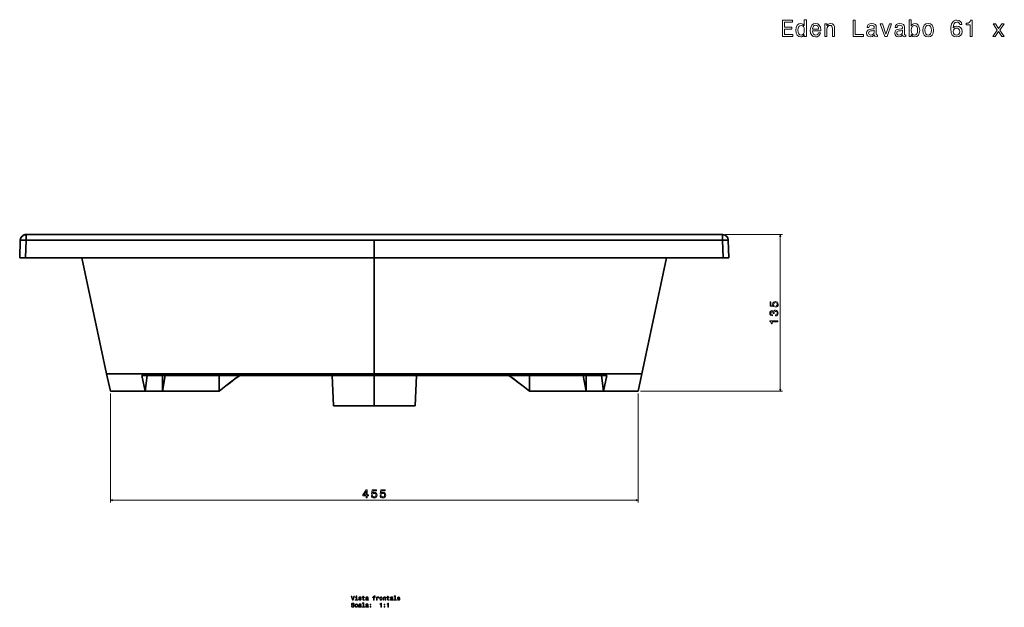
# Model space of a CAD drawing. Extents: x 289 to 1979, y 7 to 1282.
# Tile 2 of 3: x 289 to 1138, y 776 to 1282. Entities that reach past the tile are written whole.
import ezdxf

# ---------------------------------------------------------------- set-up
doc = ezdxf.new("R2010")
doc.units = 0

msp = doc.modelspace()

# ---------------------------------------------------------------- linework, layer by layer
at = {"color": 7, "lineweight": 35}
for p, q in [((894.67, 1097.29), (294.33, 1097.29)), ((294.33, 1097.29), (894.67, 1097.29)), ((894.67, 1097.29), (294.33, 1097.29)), ((361.48, 1097.29), (827.52, 1097.29)), ((826.48, 1097.29), (362.52, 1097.29)), ((294.33, 1092.47), (594.5, 1092.47)), ((294.33, 1092.47), (594.5, 1092.47)), ((894.67, 1092.47), (594.5, 1092.47)), ((594.5, 1092.47), (894.67, 1092.47)), ((293.8, 1077.29), (594.5, 1077.29)), ((594.5, 1077.29), (293.8, 1077.29)), ((342.51, 1077.29), (363.76, 977.29)), ((363.76, 977.29), (342.51, 1077.29)), ((594.5, 977.29), (594.5, 1077.29)), ((594.5, 977.29), (594.5, 1077.29)), ((594.5, 1077.29), (895.2, 1077.29)), ((594.5, 1077.29), (895.2, 1077.29)), ((822.05, 962.29), (846.49, 1077.29)), ((846.49, 1077.29), (825.24, 977.29)), ((825.24, 977.29), (846.49, 1077.29)), ((363.76, 977.29), (594.5, 977.29)), ((363.76, 977.29), (594.5, 977.29)), ((825.24, 977.29), (594.5, 977.29)), ((594.5, 977.29), (825.24, 977.29)), ((594.5, 975.94), (394.05, 975.94)), ((594.5, 975.94), (394.05, 975.94)), ((558.21, 975.94), (559.35, 949.79)), ((794.95, 975.94), (594.5, 975.94)), ((594.5, 975.94), (794.95, 975.94)), ((594.5, 975.94), (594.5, 949.79)), ((594.5, 975.94), (594.5, 949.79)), ((630.79, 975.94), (629.65, 949.79)), ((396.95, 962.29), (366.95, 962.29)), ((366.95, 962.29), (396.95, 962.29)), ((411.95, 962.29), (460.65, 962.29)), ((411.95, 962.29), (460.65, 962.29)), ((728.35, 962.29), (777.05, 962.29)), ((728.35, 962.29), (777.05, 962.29)), ((822.05, 962.29), (792.05, 962.29)), ((792.05, 962.29), (822.05, 962.29)), ((594.5, 949.79), (559.35, 949.79)), ((559.35, 949.79), (594.5, 949.79)), ((594.5, 949.79), (629.65, 949.79)), ((594.5, 949.79), (629.65, 949.79))]:
    msp.add_line(p, q, dxfattribs=at)
at = {"color": 7, "lineweight": 35, "ltscale": 0.120639}
for p, q in [((294.33, 1097.29), (294.33, 1092.47)), ((294.33, 1092.47), (294.33, 1097.29)), ((894.67, 1097.29), (894.67, 1092.47))]:
    msp.add_line(p, q, dxfattribs=at)
at = {"color": 7, "lineweight": 35, "ltscale": 0.400654}
msp.add_line((361.48, 1097.29), (345.45, 1097.29), dxfattribs=at)
at = {"color": 7, "lineweight": 35, "ltscale": 0.00056076}
msp.add_line((345.45, 1097.29), (345.47, 1097.29), dxfattribs=at)
at = {"color": 7, "lineweight": 35, "ltscale": 0.426621}
msp.add_line((345.45, 1097.29), (362.52, 1097.29), dxfattribs=at)
at = {"color": 7, "lineweight": 35, "ltscale": 0.4375}
for p, q in [((577, 1097.29), (594.5, 1097.29)), ((594.5, 1097.29), (612, 1097.29))]:
    msp.add_line(p, q, dxfattribs=at)
at = {"color": 7, "lineweight": 35, "ltscale": 0.426622}
msp.add_line((843.55, 1097.29), (826.48, 1097.29), dxfattribs=at)
at = {"color": 7, "lineweight": 35, "ltscale": 0.400655}
msp.add_line((827.52, 1097.29), (843.55, 1097.29), dxfattribs=at)
at = {"color": 7, "lineweight": 35, "ltscale": 0.000561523}
msp.add_line((843.55, 1097.29), (843.53, 1097.29), dxfattribs=at)
at = {"color": 7, "lineweight": 35, "ltscale": 0.12066}
msp.add_line((894.67, 1092.47), (894.67, 1097.29), dxfattribs=at)
at = {"color": 7, "lineweight": 13}
for p, q in [((896.67, 1097.29), (946.5, 1097.29)), ((944.5, 962.29), (944.5, 1097.29)), ((366.95, 960.29), (366.95, 866.63)), ((822.05, 960.29), (822.05, 866.63)), ((824.05, 962.29), (946.5, 962.29)), ((366.95, 868.63), (822.05, 868.63))]:
    msp.add_line(p, q, dxfattribs=at)
at = {"color": 7, "lineweight": 35, "ltscale": 0.379592}
for p, q in [((289.33, 1092.47), (288.8, 1077.29)), ((289.33, 1092.47), (288.8, 1077.29)), ((294.33, 1092.47), (293.8, 1077.29)), ((293.8, 1077.29), (294.33, 1092.47)), ((894.67, 1092.47), (895.2, 1077.29)), ((894.67, 1092.47), (895.2, 1077.29)), ((900.2, 1077.29), (899.67, 1092.47)), ((899.67, 1092.47), (900.2, 1077.29)), ((900.2, 1077.29), (899.67, 1092.47))]:
    msp.add_line(p, q, dxfattribs=at)
at = {"color": 7, "lineweight": 35, "ltscale": 0.379361}
msp.add_line((594.5, 1077.29), (594.5, 1092.47), dxfattribs=at)
msp.add_line((594.5, 1077.29), (594.5, 1092.47), dxfattribs=at)
at = {"color": 7, "lineweight": 35, "ltscale": 0.124924}
msp.add_line((288.8, 1077.29), (293.8, 1077.29), dxfattribs=at)
msp.add_line((288.8, 1077.29), (293.8, 1077.29), dxfattribs=at)
at = {"color": 7, "lineweight": 35, "ltscale": 0.124925}
msp.add_line((895.2, 1077.29), (900.2, 1077.29), dxfattribs=at)
msp.add_line((895.2, 1077.29), (900.2, 1077.29), dxfattribs=at)
at = {"color": 7, "lineweight": 35, "ltscale": 0.383378}
for p, q in [((366.95, 962.29), (363.76, 977.29)), ((366.95, 962.29), (363.76, 977.29)), ((825.24, 977.29), (822.05, 962.29)), ((822.05, 962.29), (825.24, 977.29))]:
    msp.add_line(p, q, dxfattribs=at)
at = {"color": 7, "lineweight": 35, "ltscale": 0.348584}
for p, q in [((394.05, 975.94), (396.95, 962.3)), ((396.95, 962.3), (394.05, 975.94)), ((792.05, 962.3), (794.95, 975.94))]:
    msp.add_line(p, q, dxfattribs=at)
at = {"color": 7, "lineweight": 35, "ltscale": 0.341523}
msp.add_line((398.61, 975.94), (396.96, 962.38), dxfattribs=at)
at = {"color": 7, "lineweight": 35, "ltscale": 0.341284}
for p, q in [((411.95, 975.94), (411.95, 962.29)), ((411.95, 962.29), (411.95, 975.94)), ((460.65, 975.94), (460.65, 962.29)), ((460.65, 975.94), (460.65, 962.29)), ((728.35, 975.94), (728.35, 962.29)), ((728.35, 975.94), (728.35, 962.29)), ((777.05, 962.29), (777.05, 975.94)), ((777.05, 962.29), (777.05, 975.94))]:
    msp.add_line(p, q, dxfattribs=at)
at = {"color": 7, "lineweight": 35, "ltscale": 0.346345}
for p, q in [((414.31, 975.94), (411.95, 962.29)), ((414.31, 975.94), (411.95, 962.29)), ((774.69, 975.94), (777.05, 962.29)), ((774.69, 975.94), (777.05, 962.29))]:
    msp.add_line(p, q, dxfattribs=at)
at = {"color": 7, "lineweight": 35, "ltscale": 0.341503}
msp.add_line((790.39, 975.94), (792.04, 962.38), dxfattribs=at)
at = {"color": 7, "lineweight": 35, "ltscale": 0.341498}
msp.add_line((790.39, 975.94), (792.04, 962.38), dxfattribs=at)
at = {"color": 7, "lineweight": 35, "ltscale": 0.348656}
msp.add_line((792.04, 962.3), (794.95, 975.94), dxfattribs=at)
at = {"color": 7, "lineweight": 35, "ltscale": 0.000329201}
msp.add_line((396.95, 962.3), (396.95, 962.29), dxfattribs=at)
at = {"color": 7, "lineweight": 35, "ltscale": 0.375}
for p, q in [((396.95, 962.29), (411.95, 962.29)), ((411.95, 962.29), (396.95, 962.29)), ((792.05, 962.29), (777.05, 962.29)), ((777.05, 962.29), (792.05, 962.29))]:
    msp.add_line(p, q, dxfattribs=at)
at = {"color": 7, "lineweight": 35, "ltscale": 0.002301}
msp.add_line((792.04, 962.38), (792.05, 962.29), dxfattribs=at)
at = {"color": 7, "lineweight": 35, "ltscale": 0.000425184}
msp.add_line((792.05, 962.29), (792.04, 962.3), dxfattribs=at)
at = {"color": 7, "lineweight": 13}
for points in [[(946.34, 1267.87), (955.21, 1267.87), (955.21, 1269.56), (948.19, 1269.56), (948.19, 1274.3), (954.45, 1274.3), (954.45, 1275.97), (948.19, 1275.97), (948.19, 1280.17), (955.05, 1280.17), (955.05, 1281.87), (946.34, 1281.87)], [(965.2, 1269.54), (965.2, 1267.87), (966.97, 1267.87), (966.97, 1282.35), (965.22, 1282.35), (965.22, 1277.04), (963.87, 1278.58), (963.04, 1278.94), (962.09, 1279.08), (960.38, 1278.68), (959.04, 1277.55), (958.18, 1275.73), (957.87, 1273.29), (958.18, 1270.85), (959.04, 1269.02), (960.38, 1267.87), (962.09, 1267.48), (963.04, 1267.62), (963.89, 1267.99)], [(1007.2, 1267.87), (1016.19, 1267.87), (1016.19, 1269.56), (1009.05, 1269.56), (1009.05, 1281.87), (1007.2, 1281.87)], [(1057.37, 1269.54), (1058.68, 1267.99), (1060.47, 1267.48), (1062.17, 1267.87), (1063.52, 1269.02), (1064.37, 1270.85), (1064.69, 1273.29), (1064.37, 1275.73), (1063.5, 1277.55), (1062.17, 1278.68), (1060.47, 1279.08), (1058.7, 1278.56), (1057.97, 1277.91), (1057.37, 1277.04), (1057.37, 1282.35), (1055.59, 1282.35), (1055.59, 1267.87), (1057.37, 1267.87)], [(1101.14, 1278.09), (1100.76, 1279.73), (1099.87, 1280.94), (1098.5, 1281.7), (1096.72, 1281.97), (1095.53, 1281.83), (1094.51, 1281.44), (1093.6, 1280.82), (1092.83, 1279.93), (1092.23, 1278.82), (1091.78, 1277.47), (1091.5, 1275.87), (1091.42, 1274.08), (1091.74, 1271.21), (1092.73, 1269.14), (1094.32, 1267.89), (1096.5, 1267.46), (1098.46, 1267.83), (1099.95, 1268.77), (1100.92, 1270.27), (1101.26, 1272.16), (1100.92, 1274.08), (1099.99, 1275.55), (1098.56, 1276.48), (1096.79, 1276.8), (1094.87, 1276.4), (1093.44, 1275.25), (1093.74, 1277.47), (1094.38, 1279.06), (1095.37, 1280.01), (1096.74, 1280.33), (1097.75, 1280.17), (1098.52, 1279.75), (1099.02, 1279.04), (1099.29, 1278.09)], [(1108.08, 1267.87), (1109.92, 1267.87), (1109.92, 1281.97), (1108.55, 1281.97), (1108.18, 1280.74), (1107.46, 1279.91), (1106.35, 1279.42), (1104.81, 1279.26), (1104.81, 1277.83), (1108.08, 1277.83)], [(962.39, 1277.49), (963.56, 1277.21), (964.45, 1276.42), (964.98, 1275.11), (965.18, 1273.29), (964.98, 1271.46), (964.45, 1270.15), (963.56, 1269.34), (962.39, 1269.08), (961.28, 1269.34), (960.44, 1270.15), (959.87, 1271.48), (959.69, 1273.29), (959.87, 1275.09), (960.44, 1276.4), (961.28, 1277.21)], [(972.24, 1272.77), (979.34, 1272.77), (979.36, 1273.59), (979.04, 1275.91), (978.15, 1277.65), (976.74, 1278.7), (974.86, 1279.08), (973.02, 1278.68), (971.61, 1277.55), (970.7, 1275.71), (970.38, 1273.29), (970.68, 1270.81), (971.59, 1269), (972.98, 1267.87), (974.8, 1267.48), (976.37, 1267.74), (977.66, 1268.43), (978.61, 1269.52), (979.16, 1270.97), (977.4, 1270.97), (977.04, 1270.17), (976.51, 1269.56), (975.02, 1269.08), (973.87, 1269.3), (973, 1270), (972.44, 1271.15), (972.24, 1272.71)], [(972.24, 1274.26), (972.46, 1275.65), (973, 1276.68), (973.83, 1277.31), (974.92, 1277.53), (975.99, 1277.31), (976.82, 1276.68), (977.32, 1275.65), (977.5, 1274.26)], [(982.83, 1267.87), (984.6, 1267.87), (984.6, 1274.12), (984.79, 1275.55), (985.37, 1276.6), (986.28, 1277.25), (987.49, 1277.49), (988.46, 1277.29), (989.06, 1276.74), (989.36, 1275.83), (989.47, 1274.62), (989.47, 1267.87), (991.24, 1267.87), (991.24, 1274.99), (991.16, 1276.42), (990.8, 1277.61), (989.61, 1278.7), (987.75, 1279.08), (986.72, 1278.94), (985.85, 1278.56), (985.11, 1277.91), (984.52, 1277.04), (984.52, 1278.7), (982.83, 1278.7)], [(1025.7, 1269.28), (1025.7, 1269.22), (1025.8, 1268.53), (1026.1, 1268.05), (1027.37, 1267.66), (1028.36, 1267.83), (1028.36, 1269.2), (1027.94, 1269.14), (1027.37, 1269.4), (1027.27, 1270.21), (1027.27, 1275.81), (1027.03, 1277.25), (1026.32, 1278.25), (1025.09, 1278.86), (1023.36, 1279.08), (1021.66, 1278.84), (1020.41, 1278.15), (1019.62, 1277.08), (1019.36, 1275.67), (1019.36, 1275.55), (1020.96, 1275.55), (1021.1, 1276.4), (1021.54, 1277), (1022.27, 1277.37), (1023.3, 1277.51), (1024.28, 1277.41), (1024.99, 1277.1), (1025.41, 1276.58), (1025.55, 1275.85), (1025.47, 1275.01), (1025.15, 1274.58), (1024.34, 1274.38), (1022.83, 1274.22), (1021.1, 1273.86), (1019.87, 1273.21), (1019.14, 1272.2), (1018.92, 1270.71), (1019.12, 1269.38), (1019.74, 1268.39), (1020.75, 1267.76), (1022.15, 1267.54), (1024.02, 1267.97)], [(1025.49, 1271.66), (1025.25, 1270.61), (1024.61, 1269.8), (1023.64, 1269.28), (1022.45, 1269.1), (1021.68, 1269.2), (1021.14, 1269.52), (1020.79, 1270.08), (1020.69, 1270.87), (1020.77, 1271.58), (1021.1, 1272.08), (1022.39, 1272.65), (1024.02, 1272.89), (1025.49, 1273.37)], [(1034.65, 1267.87), (1036.53, 1267.87), (1040.48, 1278.7), (1038.65, 1278.7), (1035.6, 1269.96), (1032.49, 1278.7), (1030.64, 1278.7)], [(1049.98, 1269.28), (1049.98, 1269.22), (1050.08, 1268.53), (1050.39, 1268.05), (1051.66, 1267.66), (1052.65, 1267.83), (1052.65, 1269.2), (1052.22, 1269.14), (1051.66, 1269.4), (1051.56, 1270.21), (1051.56, 1275.81), (1051.32, 1277.25), (1050.61, 1278.25), (1049.38, 1278.86), (1047.64, 1279.08), (1045.95, 1278.84), (1044.7, 1278.15), (1043.91, 1277.08), (1043.65, 1275.67), (1043.65, 1275.55), (1045.24, 1275.55), (1045.38, 1276.4), (1045.83, 1277), (1046.55, 1277.37), (1047.58, 1277.51), (1048.57, 1277.41), (1049.28, 1277.1), (1049.7, 1276.58), (1049.84, 1275.85), (1049.76, 1275.01), (1049.44, 1274.58), (1048.63, 1274.38), (1047.12, 1274.22), (1045.38, 1273.86), (1044.15, 1273.21), (1043.43, 1272.2), (1043.21, 1270.71), (1043.41, 1269.38), (1044.03, 1268.39), (1045.04, 1267.76), (1046.43, 1267.54), (1048.31, 1267.97)], [(1049.78, 1271.66), (1049.54, 1270.61), (1048.89, 1269.8), (1047.93, 1269.28), (1046.74, 1269.1), (1045.97, 1269.2), (1045.43, 1269.52), (1045.08, 1270.08), (1044.98, 1270.87), (1045.06, 1271.58), (1045.38, 1272.08), (1046.68, 1272.65), (1048.31, 1272.89), (1049.78, 1273.37)], [(1062.87, 1273.29), (1062.67, 1271.48), (1062.13, 1270.15), (1061.26, 1269.34), (1060.17, 1269.08), (1058.98, 1269.34), (1058.11, 1270.15), (1057.57, 1271.46), (1057.39, 1273.29), (1057.57, 1275.11), (1058.11, 1276.42), (1058.98, 1277.21), (1060.17, 1277.49), (1061.26, 1277.21), (1062.13, 1276.4), (1062.67, 1275.09)], [(1067.31, 1273.27), (1067.64, 1270.81), (1068.56, 1269), (1070.04, 1267.87), (1072.01, 1267.48), (1073.97, 1267.87), (1075.44, 1268.97), (1076.37, 1270.79), (1076.71, 1273.27), (1076.37, 1275.73), (1075.44, 1277.57), (1073.97, 1278.68), (1072.01, 1279.08), (1070.04, 1278.68), (1068.56, 1277.55), (1067.64, 1275.73)], [(1069.13, 1273.29), (1069.31, 1275.11), (1069.87, 1276.42), (1070.78, 1277.23), (1072.01, 1277.51), (1073.22, 1277.23), (1074.13, 1276.44), (1074.7, 1275.11), (1074.9, 1273.29), (1074.7, 1271.46), (1074.13, 1270.12), (1073.22, 1269.32), (1072.01, 1269.06), (1070.78, 1269.32), (1069.87, 1270.12), (1069.31, 1271.46)], [(1099.31, 1272.14), (1099.08, 1270.87), (1098.52, 1269.9), (1097.61, 1269.26), (1096.48, 1269.06), (1095.29, 1269.26), (1094.38, 1269.88), (1093.8, 1270.85), (1093.62, 1272.12), (1093.82, 1273.37), (1094.38, 1274.32), (1095.31, 1274.93), (1096.56, 1275.15), (1097.65, 1274.93), (1098.52, 1274.34), (1099.08, 1273.39)], [(1129.85, 1267.87), (1132.63, 1272.08), (1135.5, 1267.87), (1137.64, 1267.87), (1133.76, 1273.45), (1137.41, 1278.7), (1135.36, 1278.7), (1132.71, 1274.76), (1130.07, 1278.7), (1127.97, 1278.7), (1131.56, 1273.43), (1127.77, 1267.87)], [(940.68, 1034.76), (941.5, 1034.98), (942.15, 1035.48), (942.55, 1036.2), (942.7, 1037.13), (942.52, 1038.15), (942.03, 1038.95), (941.24, 1039.45), (940.23, 1039.64), (939.29, 1039.47), (938.56, 1038.99), (938.08, 1038.23), (937.91, 1037.25), (938.03, 1036.5), (938.37, 1035.91), (936.48, 1036.19), (936.48, 1039.26), (935.65, 1039.26), (935.65, 1035.52), (939.36, 1034.96), (939.36, 1035.77), (938.89, 1036.36), (938.72, 1037.1), (938.83, 1037.75), (939.15, 1038.24), (939.65, 1038.56), (940.28, 1038.67), (940.92, 1038.56), (941.41, 1038.23), (941.72, 1037.74), (941.84, 1037.1), (941.77, 1036.57), (941.53, 1036.15), (941.17, 1035.85), (940.68, 1035.7)], [(940.3, 1027.25), (940.37, 1027.25), (941.34, 1027.41), (942.07, 1027.89), (942.53, 1028.63), (942.7, 1029.62), (942.53, 1030.67), (942.09, 1031.46), (941.38, 1031.96), (940.47, 1032.14), (939.88, 1032.06), (939.39, 1031.84), (939.02, 1031.48), (938.75, 1030.99), (938.2, 1031.65), (937.34, 1031.88), (936.55, 1031.73), (935.96, 1031.29), (935.58, 1030.59), (935.45, 1029.62), (935.61, 1028.71), (936.06, 1028.02), (936.76, 1027.56), (937.7, 1027.41), (937.77, 1027.41), (937.77, 1028.31), (937.13, 1028.39), (936.66, 1028.65), (936.38, 1029.08), (936.28, 1029.67), (936.36, 1030.2), (936.57, 1030.58), (936.91, 1030.81), (937.38, 1030.9), (937.87, 1030.81), (938.2, 1030.57), (938.41, 1030.15), (938.47, 1029.57), (938.46, 1029.18), (939.25, 1029.18), (939.23, 1029.67), (939.32, 1030.31), (939.57, 1030.78), (939.96, 1031.06), (940.47, 1031.16), (941.06, 1031.05), (941.49, 1030.76), (941.77, 1030.3), (941.86, 1029.68), (941.76, 1029.05), (941.45, 1028.58), (940.97, 1028.29), (940.3, 1028.18)], [(942.5, 1022.14), (942.5, 1023.06), (935.45, 1023.06), (935.45, 1022.37), (936.07, 1022.19), (936.48, 1021.83), (936.72, 1021.27), (936.8, 1020.5), (937.52, 1020.5), (937.52, 1022.14)], [(587.58, 870.63), (588.49, 870.63), (588.49, 872.37), (589.49, 872.37), (589.49, 873.17), (588.49, 873.17), (588.49, 877.48), (587.57, 877.48), (584.51, 873.25), (584.51, 872.37), (587.58, 872.37)], [(585.35, 873.17), (587.58, 876.31), (587.58, 873.17)], [(592, 872.46), (592.22, 871.63), (592.71, 870.98), (593.44, 870.58), (594.37, 870.43), (595.39, 870.61), (596.18, 871.1), (596.69, 871.89), (596.88, 872.9), (596.71, 873.84), (596.22, 874.57), (595.47, 875.05), (594.49, 875.22), (593.73, 875.1), (593.15, 874.77), (593.43, 876.65), (596.5, 876.65), (596.5, 877.48), (592.76, 877.48), (592.2, 873.77), (593.01, 873.77), (593.59, 874.24), (594.34, 874.41), (594.98, 874.3), (595.48, 873.98), (595.79, 873.48), (595.9, 872.85), (595.79, 872.21), (595.47, 871.72), (594.97, 871.41), (594.34, 871.3), (593.8, 871.37), (593.39, 871.6), (593.09, 871.96), (592.94, 872.46)], [(599.47, 872.46), (599.69, 871.63), (600.19, 870.98), (600.91, 870.58), (601.84, 870.43), (602.86, 870.61), (603.66, 871.1), (604.16, 871.89), (604.35, 872.9), (604.18, 873.84), (603.7, 874.57), (602.94, 875.05), (601.96, 875.22), (601.21, 875.1), (600.62, 874.77), (600.9, 876.65), (603.97, 876.65), (603.97, 877.48), (600.23, 877.48), (599.67, 873.77), (600.48, 873.77), (601.06, 874.24), (601.81, 874.41), (602.46, 874.3), (602.95, 873.98), (603.26, 873.48), (603.37, 872.85), (603.26, 872.21), (602.94, 871.72), (602.45, 871.41), (601.81, 871.3), (601.28, 871.37), (600.86, 871.6), (600.56, 871.96), (600.41, 872.46)], [(576.9, 785.94), (576.02, 782.96), (575.12, 785.94), (574.64, 785.94), (575.77, 782.44), (576.27, 782.44), (577.37, 785.94)], [(579.37, 782.81), (579.37, 785.05), (578.23, 785.05), (578.23, 784.67), (578.92, 784.67), (578.92, 782.81), (578.02, 782.81), (578.02, 782.44), (580.28, 782.44), (580.28, 782.81)], [(579.38, 786.06), (578.91, 786.06), (578.91, 785.55), (579.38, 785.55)], [(582.37, 784.01), (581.94, 784.11), (581.63, 784.23), (581.52, 784.47), (581.55, 784.63), (581.66, 784.76), (581.83, 784.83), (582.07, 784.86), (582.31, 784.83), (582.5, 784.74), (582.62, 784.6), (582.67, 784.42), (583.1, 784.42), (583.1, 784.43), (583.03, 784.76), (582.82, 785.02), (582.5, 785.18), (582.07, 785.24), (581.65, 785.18), (581.33, 785.01), (581.14, 784.77), (581.08, 784.45), (581.12, 784.15), (581.26, 783.94), (581.49, 783.79), (581.83, 783.68), (582.33, 783.56), (582.63, 783.43), (582.71, 783.33), (582.74, 783.18), (582.7, 783), (582.57, 782.85), (582.38, 782.76), (582.12, 782.73), (581.84, 782.76), (581.64, 782.87), (581.5, 783.04), (581.44, 783.28), (581.02, 783.28), (581.09, 782.87), (581.29, 782.58), (581.62, 782.41), (582.07, 782.34), (582.55, 782.41), (582.9, 782.58), (583.11, 782.86), (583.18, 783.23), (583.13, 783.55), (582.97, 783.77), (582.72, 783.91)], [(584.68, 784.67), (584.68, 783.32), (584.71, 782.88), (584.85, 782.58), (585.13, 782.4), (585.61, 782.34), (586.13, 782.36), (586.13, 782.75), (585.75, 782.72), (585.4, 782.76), (585.22, 782.88), (585.14, 783.1), (585.12, 783.39), (585.12, 784.67), (586.13, 784.67), (586.13, 785.05), (585.12, 785.05), (585.12, 785.84), (584.68, 785.84), (584.68, 785.05), (583.91, 785.05), (583.91, 784.67)], [(588.73, 782.79), (588.73, 782.77), (588.75, 782.6), (588.83, 782.48), (589.15, 782.38), (589.39, 782.43), (589.39, 782.77), (589.29, 782.75), (589.15, 782.82), (589.12, 783.02), (589.12, 784.42), (589.06, 784.78), (588.88, 785.03), (588.58, 785.18), (588.14, 785.24), (587.72, 785.18), (587.41, 785.01), (587.21, 784.74), (587.14, 784.39), (587.14, 784.36), (587.54, 784.36), (587.58, 784.57), (587.69, 784.72), (587.87, 784.81), (588.13, 784.85), (588.37, 784.82), (588.55, 784.75), (588.66, 784.61), (588.69, 784.43), (588.67, 784.22), (588.59, 784.11), (588.39, 784.06), (588.01, 784.02), (587.58, 783.93), (587.27, 783.77), (587.09, 783.52), (587.03, 783.15), (587.08, 782.81), (587.24, 782.57), (587.49, 782.41), (587.84, 782.35), (588.31, 782.46)], [(588.68, 783.38), (588.62, 783.12), (588.45, 782.92), (588.21, 782.79), (587.91, 782.74), (587.72, 782.77), (587.59, 782.85), (587.5, 782.99), (587.48, 783.19), (587.5, 783.36), (587.58, 783.49), (587.9, 783.63), (588.31, 783.69), (588.68, 783.81)], [(593.81, 784.67), (593.81, 782.44), (594.25, 782.44), (594.25, 784.67), (595.26, 784.67), (595.26, 785.05), (594.25, 785.05), (594.25, 785.22), (594.28, 785.42), (594.4, 785.56), (594.6, 785.64), (594.88, 785.67), (595.26, 785.65), (595.26, 786.03), (594.78, 786.06), (594.35, 786.01), (594.04, 785.87), (593.86, 785.64), (593.81, 785.3), (593.81, 785.05), (592.99, 785.05), (592.99, 784.67)], [(596.39, 782.44), (596.84, 782.44), (596.84, 783.98), (596.88, 784.36), (597.02, 784.62), (597.24, 784.79), (597.54, 784.84), (597.76, 784.81), (597.93, 784.7), (598.03, 784.53), (598.06, 784.3), (598.51, 784.3), (598.45, 784.71), (598.28, 785), (598.01, 785.18), (597.63, 785.24), (597.37, 785.2), (597.15, 785.1), (596.95, 784.93), (596.8, 784.69), (596.8, 785.14), (596.39, 785.14)], [(599.13, 783.79), (599.21, 783.17), (599.44, 782.72), (599.81, 782.44), (600.31, 782.34), (600.8, 782.44), (601.16, 782.71), (601.4, 783.17), (601.48, 783.79), (601.4, 784.4), (601.16, 784.86), (600.8, 785.14), (600.31, 785.24), (599.81, 785.14), (599.44, 784.86), (599.21, 784.4)], [(599.59, 783.79), (599.63, 784.25), (599.77, 784.57), (600, 784.78), (600.31, 784.85), (600.61, 784.78), (600.84, 784.58), (600.98, 784.25), (601.03, 783.79), (600.98, 783.33), (600.84, 783), (600.61, 782.8), (600.31, 782.73), (600, 782.8), (599.77, 783), (599.63, 783.33)], [(602.3, 782.44), (602.74, 782.44), (602.74, 784), (602.79, 784.36), (602.93, 784.62), (603.16, 784.78), (603.46, 784.84), (603.71, 784.79), (603.86, 784.65), (603.93, 784.43), (603.96, 784.12), (603.96, 782.44), (604.4, 782.44), (604.4, 784.22), (604.38, 784.57), (604.29, 784.87), (603.99, 785.14), (603.53, 785.24), (603.27, 785.2), (603.05, 785.11), (602.87, 784.95), (602.72, 784.73), (602.72, 785.14), (602.3, 785.14)], [(605.93, 784.67), (605.93, 783.32), (605.96, 782.88), (606.1, 782.58), (606.38, 782.4), (606.86, 782.34), (607.39, 782.36), (607.39, 782.75), (607, 782.72), (606.66, 782.76), (606.47, 782.88), (606.39, 783.1), (606.37, 783.39), (606.37, 784.67), (607.39, 784.67), (607.39, 785.05), (606.37, 785.05), (606.37, 785.84), (605.93, 785.84), (605.93, 785.05), (605.16, 785.05), (605.16, 784.67)], [(609.98, 782.79), (609.98, 782.77), (610, 782.6), (610.08, 782.48), (610.4, 782.38), (610.64, 782.43), (610.64, 782.77), (610.54, 782.75), (610.4, 782.82), (610.37, 783.02), (610.37, 784.42), (610.31, 784.78), (610.14, 785.03), (609.83, 785.18), (609.39, 785.24), (608.97, 785.18), (608.66, 785.01), (608.46, 784.74), (608.4, 784.39), (608.4, 784.36), (608.79, 784.36), (608.83, 784.57), (608.94, 784.72), (609.12, 784.81), (609.38, 784.85), (609.63, 784.82), (609.8, 784.75), (609.91, 784.61), (609.94, 784.43), (609.92, 784.22), (609.84, 784.11), (609.64, 784.06), (609.26, 784.02), (608.83, 783.93), (608.52, 783.77), (608.34, 783.52), (608.28, 783.15), (608.34, 782.81), (608.49, 782.57), (608.74, 782.41), (609.09, 782.35), (609.56, 782.46)], [(609.93, 783.38), (609.87, 783.12), (609.71, 782.92), (609.46, 782.79), (609.17, 782.74), (608.98, 782.77), (608.84, 782.85), (608.75, 782.99), (608.73, 783.19), (608.75, 783.36), (608.83, 783.49), (609.15, 783.63), (609.56, 783.69), (609.93, 783.81)], [(612.29, 785.68), (612.29, 782.81), (611.38, 782.81), (611.38, 782.44), (613.64, 782.44), (613.64, 782.81), (612.73, 782.81), (612.73, 786.06), (611.59, 786.06), (611.59, 785.68)], [(614.83, 783.66), (616.61, 783.66), (616.61, 783.87), (616.53, 784.45), (616.31, 784.88), (615.96, 785.14), (615.49, 785.24), (615.03, 785.14), (614.67, 784.86), (614.45, 784.4), (614.37, 783.79), (614.44, 783.17), (614.67, 782.72), (615.02, 782.44), (615.47, 782.34), (615.86, 782.41), (616.19, 782.58), (616.42, 782.85), (616.56, 783.21), (616.12, 783.21), (616.03, 783.01), (615.9, 782.86), (615.53, 782.74), (615.24, 782.79), (615.02, 782.97), (614.88, 783.26), (614.83, 783.65)], [(614.83, 784.03), (614.89, 784.38), (615.02, 784.64), (615.23, 784.8), (615.5, 784.85), (615.77, 784.8), (615.98, 784.64), (616.1, 784.38), (616.15, 784.03)], [(575.22, 777.54), (574.76, 777.54), (574.86, 777.01), (575.12, 776.62), (575.5, 776.38), (576.03, 776.29), (576.55, 776.37), (576.94, 776.6), (577.18, 776.94), (577.27, 777.4), (577.2, 777.82), (576.99, 778.08), (576.64, 778.26), (576.18, 778.39), (575.79, 778.49), (575.53, 778.6), (575.39, 778.76), (575.34, 779.01), (575.39, 779.24), (575.52, 779.41), (575.72, 779.53), (576, 779.57), (576.28, 779.52), (576.5, 779.38), (576.65, 779.15), (576.72, 778.84), (577.18, 778.84), (577.18, 778.85), (577.1, 779.33), (576.86, 779.68), (576.49, 779.9), (575.98, 779.98), (575.53, 779.9), (575.18, 779.69), (574.95, 779.36), (574.87, 778.94), (574.93, 778.56), (575.13, 778.3), (575.43, 778.13), (575.84, 778), (576.25, 777.89), (576.56, 777.78), (576.74, 777.61), (576.81, 777.35), (576.75, 777.08), (576.59, 776.88), (576.36, 776.76), (576.05, 776.72), (575.71, 776.77), (575.44, 776.93), (575.28, 777.2)], [(579.73, 778.2), (580.17, 778.2), (580.08, 778.6), (579.87, 778.92), (579.53, 779.12), (579.09, 779.19), (578.61, 779.09), (578.24, 778.81), (578.01, 778.35), (577.92, 777.74), (578, 777.12), (578.23, 776.67), (578.59, 776.39), (579.07, 776.29), (579.51, 776.37), (579.85, 776.58), (580.08, 776.91), (580.18, 777.36), (579.76, 777.36), (579.68, 777.07), (579.54, 776.86), (579.34, 776.73), (579.09, 776.69), (578.78, 776.76), (578.56, 776.96), (578.42, 777.29), (578.38, 777.75), (578.42, 778.2), (578.56, 778.53), (578.79, 778.73), (579.09, 778.8), (579.35, 778.76), (579.55, 778.64), (579.68, 778.45)], [(582.65, 776.74), (582.65, 776.73), (582.68, 776.55), (582.76, 776.43), (583.07, 776.34), (583.32, 776.38), (583.32, 776.72), (583.21, 776.71), (583.07, 776.77), (583.05, 776.97), (583.05, 778.38), (582.99, 778.73), (582.81, 778.99), (582.5, 779.14), (582.07, 779.19), (581.65, 779.13), (581.33, 778.96), (581.14, 778.69), (581.07, 778.34), (581.07, 778.31), (581.47, 778.31), (581.51, 778.52), (581.62, 778.67), (581.8, 778.76), (582.05, 778.8), (582.3, 778.77), (582.48, 778.7), (582.58, 778.57), (582.62, 778.39), (582.6, 778.17), (582.52, 778.07), (582.32, 778.02), (581.94, 777.98), (581.51, 777.89), (581.2, 777.72), (581.02, 777.47), (580.96, 777.1), (581.01, 776.77), (581.17, 776.52), (581.42, 776.36), (581.77, 776.31), (582.24, 776.41)], [(582.6, 777.34), (582.54, 777.07), (582.38, 776.87), (582.14, 776.74), (581.84, 776.7), (581.65, 776.72), (581.52, 776.8), (581.43, 776.94), (581.4, 777.14), (581.42, 777.32), (581.51, 777.44), (581.83, 777.58), (582.24, 777.64), (582.6, 777.77)], [(584.96, 779.64), (584.96, 776.76), (584.05, 776.76), (584.05, 776.39), (586.32, 776.39), (586.32, 776.76), (585.41, 776.76), (585.41, 780.01), (584.27, 780.01), (584.27, 779.64)], [(588.73, 776.74), (588.73, 776.73), (588.75, 776.55), (588.83, 776.43), (589.15, 776.34), (589.39, 776.38), (589.39, 776.72), (589.29, 776.71), (589.15, 776.77), (589.12, 776.97), (589.12, 778.38), (589.06, 778.73), (588.88, 778.99), (588.58, 779.14), (588.14, 779.19), (587.72, 779.13), (587.41, 778.96), (587.21, 778.69), (587.14, 778.34), (587.14, 778.31), (587.54, 778.31), (587.58, 778.52), (587.69, 778.67), (587.87, 778.76), (588.13, 778.8), (588.37, 778.77), (588.55, 778.7), (588.66, 778.57), (588.69, 778.39), (588.67, 778.17), (588.59, 778.07), (588.39, 778.02), (588.01, 777.98), (587.58, 777.89), (587.27, 777.72), (587.09, 777.47), (587.03, 777.1), (587.08, 776.77), (587.24, 776.52), (587.49, 776.36), (587.84, 776.31), (588.31, 776.41)], [(588.68, 777.34), (588.62, 777.07), (588.45, 776.87), (588.21, 776.74), (587.91, 776.7), (587.72, 776.72), (587.59, 776.8), (587.5, 776.94), (587.48, 777.14), (587.5, 777.32), (587.58, 777.44), (587.9, 777.58), (588.31, 777.64), (588.68, 777.77)], [(590.85, 778.35), (591.55, 778.35), (591.55, 779.1), (590.85, 779.1)], [(590.85, 776.39), (591.55, 776.39), (591.55, 777.14), (590.85, 777.14)], [(600.22, 776.39), (600.67, 776.39), (600.67, 779.91), (600.33, 779.91), (600.24, 779.61), (600.06, 779.4), (599.78, 779.28), (599.4, 779.24), (599.4, 778.88), (600.22, 778.88)], [(602.99, 778.35), (603.69, 778.35), (603.69, 779.1), (602.99, 779.1)], [(602.99, 776.39), (603.69, 776.39), (603.69, 777.14), (602.99, 777.14)], [(606.29, 776.39), (606.75, 776.39), (606.75, 779.91), (606.4, 779.91), (606.31, 779.61), (606.13, 779.4), (605.85, 779.28), (605.47, 779.24), (605.47, 778.88), (606.29, 778.88)]]:
    msp.add_lwpolyline(points, close=True, dxfattribs=at)
for points in [[(945.02, 1095.36), (944.5, 1097.29), (943.98, 1095.36)], [(943.98, 964.22), (944.5, 962.29), (945.02, 964.22)], [(368.88, 869.15), (366.95, 868.63), (368.88, 868.11)], [(820.12, 868.11), (822.05, 868.63), (820.12, 869.15)]]:
    msp.add_lwpolyline(points, dxfattribs=at)
at = {"color": 7, "lineweight": 35}
for points in [[(294.33, 1092.47), (291.44, 1092.54), (290.25, 1092.54), (289.56, 1092.51), (289.38, 1092.49), (289.35, 1092.48), (289.34, 1092.47), (289.33, 1092.47), (289.33, 1092.47)], [(899.67, 1092.47), (899.67, 1092.47), (899.67, 1092.47), (899.66, 1092.48), (899.64, 1092.48), (899.59, 1092.49), (898.99, 1092.53), (896.73, 1092.52), (895.62, 1092.5), (894.7, 1092.47), (894.67, 1092.47)], [(478.45, 975.94), (473.95, 972.68), (469.48, 969.31), (465.05, 965.85), (460.65, 962.29)], [(460.65, 962.29), (463.55, 964.65), (466.48, 966.98), (470.42, 970.03), (474.41, 973.02), (478.44, 975.94)], [(710.55, 975.94), (715.05, 972.68), (719.52, 969.31), (723.95, 965.85), (728.35, 962.29)], [(728.35, 962.29), (725.45, 964.65), (722.52, 966.98), (718.58, 970.03), (714.59, 973.02), (710.56, 975.94)]]:
    msp.add_lwpolyline(points, dxfattribs=at)
for centre, radius, start, end in [((294.33, 1092.29), 5, 90, 178), ((294.33, 1092.29), 5, 90, 178), ((294.33, 1092.29), 5, 89.99387, 128.83709), ((345.45, 1092.29), 5, 89.74307, 90), ((843.55, 1092.29), 5, 90, 90.25693), ((894.67, 1092.29), 5, 2, 90), ((894.67, 1092.29), 5, 2, 90), ((894.67, 1092.29), 5, 2, 90), ((659.01, 722.62), 311.09, 125.48057, 127.09127), ((530.69, 723.59), 309.89, 53.11038, 54.52117)]:
    msp.add_arc(centre, radius, start, end, dxfattribs=at)
for centre, major_axis, start_param, end_param in [((294.33, 1092.29), (-5, 0.17), 4.713607, 6.283185), ((894.67, 1092.29), (-5, -0.17), 3.141593, 4.711171)]:
    msp.add_ellipse(centre, major_axis=major_axis, ratio=0.034878, start_param=start_param, end_param=end_param, dxfattribs=at)

doc.saveas('drawing.dxf')
